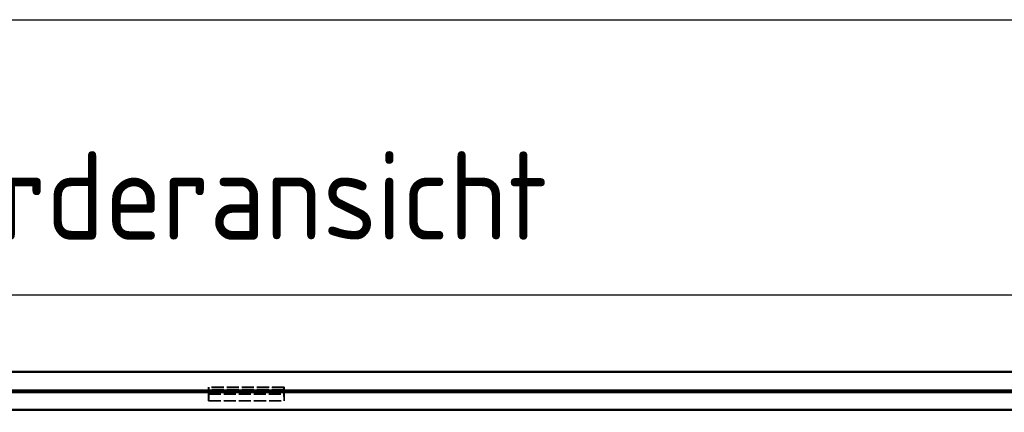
# Model space of a CAD drawing. Header units: millimetres. Extents: x 3278 to 6066, y 2420 to 4375.
# Tile 166 of 256: x 3606 to 3997, y 4219 to 4375. Entities that reach past the tile are written whole.
import ezdxf

# ---------------------------------------------------------------- set-up
doc = ezdxf.new("R2010")
doc.units = ezdxf.units.MM
doc.linetypes.add('DASHED', pattern=[0.2067, 0.1654, -0.0413])
for name, color, linetype, lineweight in [('AM_5', 3, 'Continuous', 25), ('Bemassung', 1, 'Continuous', 25), ('Sichtbare Kanten(DIN)', 7, 'Continuous', 50), ('Sichtbare tangentiale Kanten(DIN)', 7, 'Continuous', 50), ('Verdeckte Kanten(DIN)', 7, 'DASHED', 35), ('Verdeckte tangentiale Kanten(DIN)', 7, 'DASHED', 35)]:
    doc.layers.add(name, color=color, linetype=linetype, lineweight=lineweight)
doc.styles.get("Standard").update_dxf_attribs({"font": 'ISOCP.SHX'})
doc.dimstyles.new('Standard$0', dxfattribs={"dimtxt": 0.18, "dimasz": 0.18, "dimexe": 0.18, "dimexo": 0.0625, "dimgap": 0.09, "dimtad": 0, "dimtih": 1, "dimtoh": 1, "dimdec": 4, "dimzin": 0, "dimdsep": 46, "dimtxsty": 'STANDARD', "dimcen": 0.09, "dimadec": 0, "dimazin": 0, "dimtfac": 1, "dimtdec": 4, "dimtofl": 0, "dimtmove": 0, "dimatfit": 3, "dimfxl": 1, "dimtolj": 1, "dimtzin": 0, "dimarcsym": 0})

# ---------------------------------------------------------------- blocks, each defined once
blk = doc.blocks.new('*D28')
at = {"layer": 'AM_5', "color": 0, "lineweight": -2, "transparency": 16777216}
for p, q in [((3470.83, 4071.15), (3470.83, 4265.95)), ((3472.63, 4265.77), (4181.74, 4265.77)), ((4909.03, 4265.77), (4199.92, 4265.77)), ((4910.83, 4071.15), (4910.83, 4265.95))]:
    blk.add_line(p, q, dxfattribs=at)
at = {"layer": 'AM_5', "color": 0, "transparency": 16777216}
for points in [[(3472.63, 4266.07), (3472.63, 4265.47), (3470.83, 4265.77)], [(4909.03, 4266.07), (4909.03, 4265.47), (4910.83, 4265.77)]]:
    blk.add_solid(points, dxfattribs=at)
at = {"layer": 'Defpoints', "color": 0, "transparency": 16777216}
for p in [(4910.83, 4265.77), (3470.83, 4071.09), (4910.83, 4071.09)]:
    blk.add_point(p, dxfattribs=at)
at = {"layer": 'AM_5', "color": 0, "transparency": 16777216, "insert": (4190.83, 4265.77), "char_height": 10, "attachment_point": 5}
blk.add_mtext('\\A1;144', dxfattribs=at)

msp = doc.modelspace()

# ---------------------------------------------------------------- linework, layer by layer
at = {"lineweight": 25, "ltscale": 0.3}
msp.add_lwpolyline([(3278.058, 4374.803), (6065.992, 4374.803), (6065.992, 2420.04), (3278.058, 2420.04)], close=True, dxfattribs=at)
at = {"layer": 'Sichtbare Kanten(DIN)'}
for p, q in [((3544.569, 4235.228), (4837.097, 4235.228)), ((4837.097, 4227.805), (3544.569, 4227.805)), ((3544.569, 4227.228), (4130.682, 4227.228))]:
    msp.add_line(p, q, dxfattribs=at)
at = {"layer": 'Sichtbare tangentiale Kanten(DIN)'}
msp.add_line((4130.682, 4220.228), (3544.569, 4220.228), dxfattribs=at)
at = {"layer": 'Verdeckte Kanten(DIN)', "ltscale": 4.114689}
for p, q in [((3680.833, 4229.228), (3680.833, 4223.827)), ((3710.832, 4229.228), (3710.832, 4223.827))]:
    msp.add_line(p, q, dxfattribs=at)
at = {"layer": 'Verdeckte Kanten(DIN)', "ltscale": 0.600129}
for p, q in [((3680.899, 4229.025), (3680.833, 4229.228)), ((3710.766, 4229.025), (3710.832, 4229.228))]:
    msp.add_line(p, q, dxfattribs=at)
at = {"layer": 'Verdeckte Kanten(DIN)', "ltscale": 29.027485}
for p, q in [((3710.832, 4229.228), (3680.833, 4229.228)), ((3680.833, 4223.827), (3710.832, 4223.827))]:
    msp.add_line(p, q, dxfattribs=at)
at = {"layer": 'Verdeckte Kanten(DIN)', "ltscale": 2.2869}
for p, q in [((3680.833, 4223.827), (3680.964, 4226.424)), ((3710.832, 4223.827), (3710.701, 4226.424))]:
    msp.add_line(p, q, dxfattribs=at)
at = {"layer": 'Verdeckte Kanten(DIN)', "ltscale": 1.245264}
for p, q in [((3680.964, 4228.059), (3680.964, 4226.424)), ((3710.701, 4226.424), (3710.701, 4228.059))]:
    msp.add_line(p, q, dxfattribs=at)
at = {"layer": 'Verdeckte Kanten(DIN)', "ltscale": 28.773619}
msp.add_line((3680.964, 4226.424), (3710.701, 4226.424), dxfattribs=at)
at = {"layer": 'Verdeckte Kanten(DIN)', "ltscale": 0.998739}
for centre, major_axis, start_param, end_param in [((3680.876, 4228.059), (0, 1), 4.712389, 6.0213859), ((3710.789, 4228.059), (0, -1), 3.403392, 4.712389)]:
    msp.add_ellipse(centre, major_axis=major_axis, ratio=0.0874887, start_param=start_param, end_param=end_param, dxfattribs=at)
at = {"layer": 'Verdeckte tangentiale Kanten(DIN)', "ltscale": 28.899103}
msp.add_line((3710.766, 4229.025), (3680.899, 4229.025), dxfattribs=at)
at = {"layer": 'Verdeckte tangentiale Kanten(DIN)', "ltscale": 28.773619}
msp.add_line((3710.701, 4228.059), (3680.964, 4228.059), dxfattribs=at)

# ---------------------------------------------------------------- texts
at = {"layer": 'Bemassung', "lineweight": 25, "ltscale": 0.3, "insert": (3546.687, 4322.611), "char_height": 35, "width": 805.84269, "attachment_point": 1}
msp.add_mtext('Vorderansicht', dxfattribs=at)

# ---------------------------------------------------------------- dimensions: what is measured, and where the dimension line sits
at = {"layer": 'AM_5'}
dim = msp.add_linear_dim(base=(4910.833, 4265.773), p1=(3470.833, 4071.086), p2=(4910.833, 4071.086), angle=360, text='144', dimstyle='Standard$0', override={"dimtxt": 10, "dimasz": 1.8, "dimdec": 1}, dxfattribs=at)
dim.commit()
dim.dimension.update_dxf_attribs({"geometry": '*D28', "text_midpoint": (4190.833, 4265.773)})

doc.saveas('drawing.dxf')
